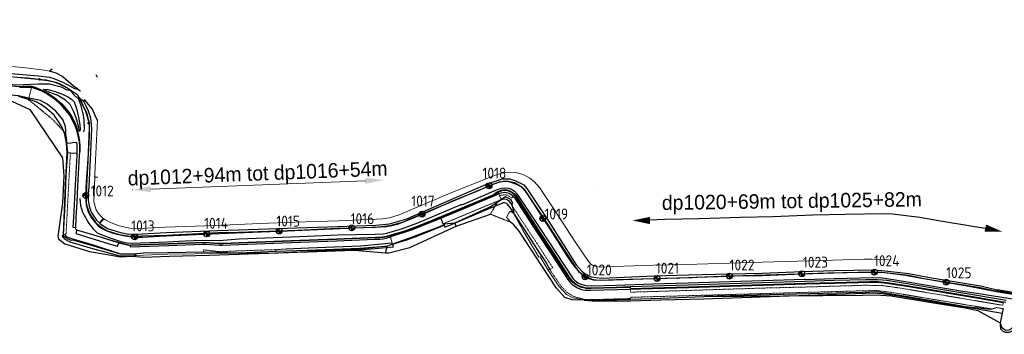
# Model space of a CAD drawing. Header units: metres. Extents: x -638 to 4513, y 95 to 2304.
# Tile 21 of 23: x 1111 to 2468, y 1119 to 1553. Entities that reach past the tile are written whole.
import ezdxf
from ezdxf.enums import TextEntityAlignment as Align

# ---------------------------------------------------------------- set-up
doc = ezdxf.new("R2010")
doc.units = ezdxf.units.M
doc.header["$LTSCALE"] = 0.1
for name, pattern in [('DASHDOT', [1, 0.5, -0.25, 0, -0.25]), ('DOT', [0.25, 0, -0.25]), ('HIDDEN', [9.525, 6.35, -3.175])]:
    doc.linetypes.add(name, pattern=pattern)
for name, color, linetype in [('BS-BETONBAND', 255, 'Continuous'), ('BS-KANTWATER', 7, 'Continuous'), ('BS-KRUINLIJN', 1, 'Continuous'), ('BS-SCHEID.LIJN TALUD Z', 7, 'Continuous'), ('BS-SCHEIDINGSL-TALUDBEKL-NTZ', 1, 'Continuous'), ('BS-SCHEIDINGSLIJN-TALUD-NVV', 7, 'Continuous'), ('BS-SCHEIDINGSLIJN-TALUDBEKL', 255, 'Continuous'), ('BS-STORTSTEENLIJN-NVV', 7, 'Continuous'), ('BS-TEENSCHOT-GECONSTRUEERD', 198, 'Continuous'), ('BS-TUSSENBERM', 1, 'Continuous'), ('BS-VLAKAF-SL-OPENVLAKOBJECT', 7, 'Continuous'), ('BS-ZANDLIJN', 76, 'Continuous'), ('KUNSTWERK-NVV', 7, 'Continuous'), ('Theoretische nullijn', 7, 'Continuous')]:
    doc.layers.add(name, color=color, linetype=linetype)
for name, color, linetype, lineweight in [('BS-BREEKLIJN', 253, 'Continuous', 0), ('BS-Dijkpaal', 2, 'Continuous', 25), ('BS-Dijkpaalnr', 6, 'Continuous', 25), ('BS-HEK', 253, 'RASTER', 0), ('BS-KUNSTWERK-CONTOUR', 253, 'Continuous', 0), ('BS-PERKOENRIJ', 203, 'DOT', 5), ('BS-PERKOENRIJ-MET-BETONBAND', 213, 'DASHDOT', 0), ('BS-RASTER-NVV', 253, 'RASTER', 0), ('BS-TEENLIJN', 253, 'Continuous', 0), ('BS-TRAP-CONTOUR', 253, 'Continuous', 0), ('BS-VLAKLABEL-OVERIG', 253, 'Continuous', 0), ('BS-ZANDLIJN-NVV', 52, 'HIDDEN', 20), ('DP-NW-Maatvoering', 7, 'Continuous', 35), ('TM-Maatlijnen', 1, 'Continuous', 13)]:
    doc.layers.add(name, color=color, linetype=linetype, lineweight=lineweight)
doc.styles.add('ISO', font='isocp.shx', dxfattribs={"height": 2.5})
doc.styles.add('StagCAD', font='StagCAD.ttf')
doc.linetypes.add('RASTER', pattern='A,3,-2,[200,RASTER,S=0.75,R=0,X=0,Y=0],-2,3', length=10)
doc.dimstyles.new('GM-maatvoering', dxfattribs={"dimtxt": 2.5, "dimasz": 2.5, "dimexe": 1, "dimexo": 0, "dimgap": 1, "dimtad": 1, "dimrnd": 0.001, "dimzin": 1, "dimdsep": 46, "dimtxsty": 'StagCAD', "dimcen": 0.09, "dimclrd": 1, "dimclre": 1, "dimclrt": 7, "dimazin": 0, "dimtfac": 1, "dimtix": 1, "dimtmove": 0, "dimatfit": 3, "dimfxl": 1, "dimfxlon": 1, "dimtvp": 0.83, "dimtolj": 1, "dimtzin": 0, "dimlwd": 15, "dimlwe": 15, "dimarcsym": 0})

# ---------------------------------------------------------------- blocks, each defined once
blk = doc.blocks.new('dijkpaal')
at = {"layer": 'BS-Dijkpaal'}
h = blk.add_hatch(color=256, dxfattribs=at)
h.paths.add_polyline_path([(0, 0), (0, 1, 0.414214), (-1, 0)])
h.paths.add_polyline_path([(1, 0), (0, 0), (0, -1, 0.414214)])
for p, q in [((-1, 0), (1, 0)), ((0, -1), (0, 1))]:
    blk.add_line(p, q, dxfattribs=at)
blk.add_circle((0, 0), 1, dxfattribs=at)
blk = doc.blocks.new('*D63')
at = {"layer": 'Defpoints', "color": 0, "transparency": 16777216}
for p in [(1612.1, 1331.8), (1614.6, 1267.7), (1268.8, 1254.3)]:
    blk.add_point(p, dxfattribs=at)
at = {"layer": 'DP-NW-Maatvoering', "color": 1, "lineweight": 15, "transparency": 16777216}
for p, q in [((1291.3, 1319.4), (1587.2, 1330.8)), ((1612.1, 1331.7), (1612.1, 1331.9)), ((1266.4, 1318.3), (1266.3, 1318.5))]:
    blk.add_line(p, q, dxfattribs=at)
at = {"layer": 'DP-NW-Maatvoering', "color": 1, "transparency": 16777216}
for points in [[(1587, 1335), (1587.3, 1326.7), (1612.1, 1331.8)], [(1291.2, 1323.5), (1291.5, 1315.2), (1266.3, 1318.4)]]:
    blk.add_solid(points, dxfattribs=at)
at = {"layer": 'DP-NW-Maatvoering', "color": 7, "transparency": 16777216, "insert": (1438.7, 1338.2), "char_height": 20, "attachment_point": 5, "rotation": 2.2199, "style": 'StagCAD'}
blk.add_mtext('\\A1;dp1012+94m tot dp1016+54m', dxfattribs=at)
blk = doc.blocks.new('ppuntje')
blk.add_lwpolyline([(0, 0, 0, 1.25, 0), (3, 0, 2, 2, 0)], format="xyseb")

msp = doc.modelspace()

# ---------------------------------------------------------------- linework, layer by layer
at = {"layer": 'BS-BETONBAND'}
for points in [[(1110.297, 1459.789), (1110.853, 1459.838), (1127.024, 1459.933), (1139.804, 1455.352), (1147.857, 1451.337), (1157.994, 1444.471), (1165.219, 1438.482), (1179.513, 1420.8), (1185.517, 1409.508), (1189.13, 1399.951), (1189.534, 1398.332), (1190.911, 1392.823), (1192.369, 1384.829), (1192.943, 1378.476), (1193.02, 1371.247), (1192.714, 1365.481), (1190.498, 1323.91), (1189.302, 1300.9), (1188.127, 1280.185), (1187.373, 1266.148), (1184.465, 1266.405), (1185.234, 1280.493), (1187.5, 1324.766), (1189.747, 1366.275), (1189.824, 1369.037), (1189.988, 1374.868), (1189.799, 1380.295), (1189.397, 1383.711), (1183.368, 1383.184), (1181.624, 1382.994), (1176.109, 1382.49), (1175.707, 1382.429)], [(1194.122, 1370.895), (1194.092, 1378.534), (1193.51, 1384.985), (1192.035, 1393.066), (1190.698, 1398.623)], [(1621.74, 1254.004), (1640.951, 1259.784), (1652.171, 1263.779), (1662.211, 1267.643), (1691.057, 1279.344), (1713.338, 1288.655), (1770.997, 1312.714), (1770.867, 1313.001), (1771.723, 1313.282), (1774.445, 1314.314), (1776.569, 1314.802), (1779.008, 1314.969), (1781.447, 1314.747), (1783.61, 1314.278), (1785.426, 1313.642), (1787.795, 1312.355), (1789.736, 1310.914), (1791.086, 1309.387), (1792.228, 1308.096), (1823.653, 1259.964), (1844.145, 1228.483), (1866.261, 1194.617), (1869.212, 1190.891), (1872.433, 1187.915), (1875.748, 1185.388), (1879.374, 1183.377), (1885.117, 1181.021), (1890.305, 1179.908), (1897.852, 1179.73), (1934.143, 1180.787), (1952.33, 1181.304), (1983.015, 1182.181), (2032.641, 1183.696), (2089.949, 1185.413), (2135.421, 1186.851), (2194.226, 1188.515), (2233.995, 1189.647), (2283.053, 1191.012), (2285.778, 1190.991), (2290.839, 1190.92), (2298.505, 1190.546), (2306.012, 1189.758), (2333.466, 1185.334), (2388.466, 1176.268), (2432.562, 1168.769), (2466.605, 1163.071)], [(1247.039, 1245.268), (1236.114, 1248.649), (1223.394, 1252.579), (1211.471, 1256.186), (1189.226, 1262.79)]]:
    msp.add_lwpolyline(points, dxfattribs=at)
at = {"layer": 'BS-BREEKLIJN'}
for points in [[(2458.02, 1179.36), (2458.027, 1179.39), (2458.005, 1179.394)], [(2458.177, 1180.28), (2458.199, 1180.276), (2458.208, 1180.322)]]:
    msp.add_lwpolyline(points, dxfattribs=at)
at = {"layer": 'BS-HEK'}
for points in [[(1214.113, 1336.074), (1213.251, 1336.142)], [(1218.372, 1335.738), (1214.113, 1336.074)]]:
    msp.add_lwpolyline(points, dxfattribs=at)
at = {"layer": 'BS-KANTWATER'}
msp.add_lwpolyline([(1888.552, 1166.261), (1899.697, 1166.054), (1934.442, 1167.036), (1952.654, 1167.48), (1994.689, 1168.805), (2053.755, 1171.009), (2272.4, 1173.242), (2290.935, 1173.287), (2312.237, 1172.24), (2367.433, 1162.989), (2413.88, 1155.654), (2431.728, 1151.813), (2462.431, 1135.1)], dxfattribs=at)
msp.add_point((2462.431, 1135.1), dxfattribs=at)
at = {"layer": 'BS-KRUINLIJN'}
for points in [[(419.823, 1534.889), (439.62, 1532.512), (441.421, 1532.296), (470.942, 1530.966), (542.518, 1524.362), (590.286, 1520.353), (645.258, 1514.713), (691.445, 1510.944), (741.443, 1506.246), (782.516, 1502.713), (841.845, 1497.114), (872.262, 1494.642), (941.595, 1487.812), (992.762, 1484.059), (1041.751, 1479.229), (1087.232, 1475.673), (1135.808, 1470.933), (1147.13, 1470.02), (1158.125, 1467.442), (1168.67, 1462.791), (1177.144, 1458.643), (1179.965, 1455.725)], [(420.383, 1538.814), (440.133, 1536.946), (468.17, 1535.409), (543.228, 1529.044), (590.314, 1524.486), (645.119, 1519.462), (691.632, 1515.241), (741.407, 1511.212), (781.724, 1507.289), (842.234, 1502.097), (872.293, 1499.386), (941.337, 1493.318), (992.786, 1488.443), (1041.21, 1484.289), (1087.932, 1480.038), (1136.65, 1475.542), (1151.675, 1473.669), (1157.773, 1472.069), (1170.899, 1466.696), (1186.02, 1458.174), (1190.624, 1457.17), (1194.328, 1455.069)], [(1192.759, 1441.537), (1192.04, 1443.893), (1192.913, 1443.6), (1195.117, 1440.409), (1197.381, 1436.17), (1202.835, 1424.48), (1202.939, 1423.297), (1204.798, 1415.404), (1205.696, 1412.247), (1206.405, 1403.925), (1204.68, 1358.742), (1202.666, 1323.752), (1202.379, 1300.421), (1203.275, 1295.943), (1207.289, 1284.853), (1214.605, 1274.327), (1218.954, 1270.103), (1219.727, 1269.079), (1230.168, 1262.42), (1247.611, 1256.902), (1262.719, 1254.432), (1279.038, 1254.735), (1313.18, 1256.017), (1384.19, 1259.356), (1412.187, 1260.015), (1493.887, 1262.827), (1548.929, 1265.301), (1601.713, 1267.006), (1621.323, 1269.173), (1639.999, 1274.093), (1646.72, 1277.391), (1710.93, 1304.178), (1757.816, 1324.01), (1772.242, 1329.247), (1779.228, 1330.5), (1784.371, 1330.361), (1792.959, 1328.36), (1802.678, 1322.59), (1805.573, 1319.886), (1837.157, 1272.264), (1858.501, 1239.672), (1876.053, 1213.138), (1880.806, 1205.903), (1888.224, 1200.422), (1901.27, 1194.296), (1910.972, 1193.938), (1933.657, 1194.469), (1984.277, 1196.129), (2032.471, 1197.449), (2089.158, 1199.562), (2134.224, 1200.285), (2189.406, 1202.311), (2233.129, 1203.751), (2287.762, 1205.168), (2299.106, 1204.953), (2335.71, 1200.563), (2359.296, 1195.464), (2412.062, 1187.317), (2434.636, 1183.465), (2457.018, 1178.632), (2499.658, 1171.25)], [(1199.028, 1439.616), (1202.295, 1433.344), (1205.07, 1427.461), (1206.537, 1423.339), (1207.728, 1419.558), (1208.784, 1413.743), (1209.575, 1402.6), (1207.673, 1359.94), (1205.886, 1323.382), (1205.087, 1311.858), (1204.993, 1303.943), (1206.379, 1295.766), (1209.247, 1287.541), (1216.652, 1276.596), (1220.524, 1272.679), (1221.262, 1271.992), (1222.968, 1270.406), (1231.779, 1265.204), (1249.708, 1259.447), (1261.021, 1257.319), (1279.539, 1257.882), (1312.503, 1259.607), (1383.307, 1262.183), (1412.37, 1263.177), (1492.563, 1265.862), (1548.86, 1267.946), (1601.79, 1269.442), (1620.56, 1271.371), (1639.894, 1276.773), (1645.199, 1279.018), (1709.597, 1307.015), (1756.567, 1326.985), (1776.374, 1333.614), (1786.426, 1333.68), (1793.143, 1331.413), (1805.637, 1325.22), (1809.738, 1320.269), (1839.855, 1274.492), (1861.363, 1241.178), (1877.884, 1214.987), (1886.057, 1205.863), (1891.719, 1201.514), (1898.214, 1198.447), (1912.08, 1196.413), (1933.612, 1197.457), (1984.684, 1199.797), (2032.567, 1200.998), (2089.345, 1202.541), (2134.138, 1203.473), (2189.181, 1205.864), (2233.723, 1206.959), (2287.354, 1207.876), (2298.984, 1207.262), (2336.536, 1202.798), (2362.431, 1197.993), (2412.53, 1189.784), (2435.328, 1186.143), (2458.208, 1180.322)], [(1979.334, 1276.919), (1999.593, 1277.848), (2047.476, 1279.048), (2104.254, 1280.592), (2149.048, 1281.524), (2204.091, 1283.914), (2248.632, 1285.01), (2302.264, 1285.926), (2313.893, 1285.313), (2351.445, 1280.848), (2377.341, 1276.043), (2427.439, 1267.834), (2441.824, 1265.537)]]:
    msp.add_lwpolyline(points, dxfattribs=at)
at = {"layer": 'BS-KUNSTWERK-CONTOUR'}
msp.add_lwpolyline([(2634.027, 1151.379), (2635.338, 1151.151), (2636.125, 1151.073), (2642.175, 1150.063), (2642.172, 1149.953), (2642.084, 1149.097), (2641.961, 1149.066), (2638.638, 1149.638), (2635.094, 1150.093), (2634.243, 1150.333), (2583.291, 1158.614), (2540.138, 1165.743), (2538.673, 1165.983), (2536.24, 1166.422), (2535.755, 1166.524), (2533.252, 1166.939), (2499.631, 1172.287), (2458.02, 1179.36), (2458.005, 1179.394), (2458.177, 1180.28), (2458.208, 1180.322), (2499.761, 1173.304), (2533.234, 1168.013), (2538.502, 1167.108)], dxfattribs=at)
at = {"layer": 'BS-PERKOENRIJ'}
for points in [[(1172.896, 1257.034), (1174.513, 1257.74), (1176.627, 1297.456), (1178.867, 1339.692), (1180.396, 1369.577), (1176.937, 1369.775)], [(1770.997, 1312.714), (1771.311, 1311.942), (1772.115, 1309.931), (1774.343, 1304.837), (1750.54, 1294.976), (1708.933, 1277.559), (1694.588, 1271.571)], [(1791.086, 1309.387), (1790.479, 1308.79), (1788.761, 1307.102), (1787.611, 1308.072), (1783.703, 1310.631), (1779.525, 1311.569), (1775.041, 1310.998), (1772.115, 1309.931)], [(1789.294, 1296.641), (1830.403, 1234.24), (1833.715, 1228.977), (1845.514, 1210.899), (1841.345, 1208.404), (1856.278, 1186.285), (1865.163, 1176.872), (1874.521, 1171.104), (1888.58, 1167.301), (1899.687, 1166.858), (1934.441, 1167.915), (1952.609, 1168.324), (1952.575, 1170.084), (1994.492, 1171.293), (2053.259, 1172.907), (2272.118, 1179.07), (2291.784, 1179.484), (2313.313, 1176.813), (2368.36, 1167.494), (2414.004, 1159.935), (2443.665, 1155.167), (2451.354, 1153.905), (2456.759, 1155.966), (2466.217, 1154.532)], [(1189.226, 1262.79), (1188.473, 1263.383), (1187.932, 1264.181), (1187.562, 1265.077), (1187.373, 1266.148)], [(1624.608, 1243.597), (1624.244, 1244.589), (1621.868, 1252.68)], [(1477.801, 1236.681), (1463.387, 1235.907), (1412.446, 1234.14), (1385.311, 1233.036), (1363.985, 1235.647), (1364.264, 1232.795)], [(1952.388, 1182.334), (1952.33, 1181.304), (1952.53, 1177.21), (1982.048, 1178.069), (2034.402, 1179.635), (2088.883, 1181.374), (2135.613, 1182.853), (2184.765, 1184.035), (2237.035, 1185.547), (2275.976, 1186.746), (2300.443, 1186.201), (2324.209, 1182.845), (2375.613, 1174.239), (2429.99, 1165.182), (2466.041, 1159.035), (2466.536, 1161.747), (2466.605, 1163.071)]]:
    msp.add_lwpolyline(points, dxfattribs=at)
at = {"layer": 'BS-PERKOENRIJ-MET-BETONBAND'}
msp.add_lwpolyline([(1127.024, 1459.933), (1123.426, 1445.847), (1123.16, 1444.68)], dxfattribs=at)
at = {"layer": 'BS-RASTER-NVV', "flags": 128}
msp.add_lwpolyline([(1721.621, 1298.112), (1722.384, 1298.566), (1731.943, 1302.58)], dxfattribs=at)
at = {"layer": 'BS-SCHEID.LIJN TALUD Z'}
msp.add_lwpolyline([(1774.343, 1304.837), (1774.534, 1304.4), (1768.345, 1300.57)], dxfattribs=at)
at = {"layer": 'BS-SCHEIDINGSL-TALUDBEKL-NTZ'}
for points in [[(1122.816, 1443.175), (1123.16, 1444.68)], [(1175.707, 1382.429), (1174.907, 1382.342)], [(1176.937, 1369.775), (1176.083, 1369.765)], [(1774.343, 1304.837), (1776.36, 1305.561), (1779.259, 1305.931), (1781.5, 1305.428), (1784.283, 1303.604), (1789.294, 1296.641)], [(1695.198, 1269.751), (1695.571, 1269.489)], [(2462.431, 1135.1), (2462.069, 1131.772), (2462.879, 1126.644), (2465.488, 1123.765), (2469.357, 1122.056), (2475.114, 1121.876), (2479.613, 1124.305), (2481.952, 1129.883), (2482.758, 1136.051)]]:
    msp.add_lwpolyline(points, dxfattribs=at)
at = {"layer": 'BS-SCHEIDINGSLIJN-TALUD-NVV'}
msp.add_lwpolyline([(2451.354, 1153.905), (2443.838, 1153.918), (2414.341, 1157.051), (2367.662, 1165.4), (2312.889, 1174.388), (2291.618, 1177.81), (2272.298, 1176.924), (2053.755, 1171.009)], dxfattribs=at)
at = {"layer": 'BS-SCHEIDINGSLIJN-TALUDBEKL'}
for points in [[(1086.841, 1462.904), (1110.88, 1460.777), (1110.979, 1461.092), (1115.198, 1461.216), (1127.382, 1461.303), (1133.016, 1459.511), (1140.14, 1456.404), (1149.441, 1451.791), (1158.785, 1445.577), (1168.884, 1436.817), (1174.406, 1430.716), (1178.346, 1425.597), (1182.01, 1420.028), (1185.779, 1412.976), (1188.843, 1405.337), (1190.698, 1398.623)], [(1110.88, 1460.777), (1110.853, 1459.838)], [(1142.769, 1457.15), (1146.192, 1455.246)], [(1199.183, 1398.551), (1199.978, 1401.941), (1199.294, 1414.652), (1198.425, 1421.724), (1197.847, 1425.188), (1195.324, 1434.158), (1192.759, 1441.537)], [(1271.703, 1227.753), (1267.761, 1229.719), (1249.762, 1229.467), (1212.615, 1240.542), (1183.759, 1248.932), (1181.315, 1248.438), (1174.509, 1251.619), (1171.634, 1253.841), (1170.9, 1256.3), (1173.083, 1299.31), (1174.834, 1338.653), (1176.937, 1369.775), (1175.707, 1382.429)], [(1180.396, 1369.577), (1189.824, 1369.037)], [(1223.394, 1252.579), (1223.499, 1253.003), (1236.429, 1249.041), (1246.855, 1245.955), (1262.922, 1242.129), (1263.017, 1242.385), (1315.694, 1244.455), (1365.123, 1246.241), (1385.565, 1244.849), (1391.433, 1244.828), (1413.192, 1245.675), (1496.952, 1249.039), (1547.265, 1250.907), (1601.004, 1252.954), (1610.202, 1253.474), (1616.135, 1254.495), (1620.785, 1255.929), (1620.879, 1255.717), (1640.046, 1261.409), (1651.555, 1265.583), (1661.333, 1269.324), (1712.886, 1290.487), (1763.295, 1311.463), (1764.093, 1311.93), (1767.325, 1314.67), (1768.897, 1315.633), (1772.027, 1317.148), (1776.678, 1318.277), (1779.742, 1318.39), (1782.15, 1318.172), (1786.237, 1316.995), (1789.689, 1315.384), (1792.736, 1312.916), (1794.523, 1310.832), (1826.395, 1262.028), (1846.932, 1230.55), (1869.166, 1196.539), (1871.859, 1193.067), (1875.429, 1189.891), (1880.005, 1186.816), (1884.466, 1184.959), (1891.372, 1183.222), (1898.967, 1183.232), (1933.104, 1184.17), (1952.162, 1184.832), (1983.178, 1185.908), (2032.464, 1187.426), (2089.749, 1189.162), (2134.963, 1190.758), (2193.635, 1192.381), (2233.501, 1193.555), (2277.189, 1194.75), (2283.613, 1194.884), (2292.702, 1194.845), (2299.863, 1194.381), (2306.143, 1193.694), (2334.068, 1189.216), (2388.965, 1179.958), (2433.078, 1172.629), (2470.626, 1166.311)], [(1952.254, 1183.815), (1933.251, 1183.192), (1898.638, 1182.198), (1891.349, 1182.281), (1883.622, 1184.151), (1876.111, 1188.092), (1872.122, 1191.313), (1868.93, 1195.035), (1846.155, 1229.922), (1825.577, 1261.499), (1793.799, 1310.046), (1792.269, 1312.097), (1789.125, 1314.499), (1784.721, 1316.521), (1781.579, 1317.242), (1778.064, 1317.458), (1775.391, 1317.159), (1770.49, 1315.396), (1770.242, 1314.579), (1763.295, 1311.463)], [(1770.624, 1313.614), (1712.977, 1289.583), (1661.775, 1268.465), (1651.888, 1264.706), (1640.421, 1260.564), (1621.462, 1254.932), (1621.34, 1255.258), (1620.851, 1254.978), (1616.692, 1253.729), (1611.524, 1252.692), (1607.173, 1252.346), (1600.637, 1252.014), (1547.168, 1249.999), (1497.05, 1248.141), (1413.076, 1244.715), (1391.477, 1243.873), (1385.246, 1243.943), (1367.072, 1245.301), (1363.876, 1245.37), (1315.759, 1243.491), (1262.744, 1241.436)], [(1770.867, 1313.001), (1770.624, 1313.614), (1770.242, 1314.579)], [(1768.345, 1300.57), (1759.582, 1295.15), (1710.209, 1272.62), (1696.422, 1271.048), (1695.198, 1269.751), (1646.543, 1251.124), (1624.608, 1243.597), (1617.631, 1240.591), (1579.606, 1236.354), (1507.765, 1233.325)], [(1695.198, 1269.751), (1694.588, 1271.571), (1691.455, 1278.204), (1691.057, 1279.344)], [(1791.47, 1286.327), (1806.661, 1263.423), (1827.956, 1229.706), (1831.612, 1224.762), (1836.255, 1217.506), (1841.345, 1208.404), (1839.31, 1207.604)], [(1189.226, 1262.79), (1187.826, 1258.152), (1220.826, 1248.137), (1234.152, 1244.085), (1245.621, 1240.669), (1247.039, 1245.268), (1262.749, 1241.537), (1262.744, 1241.436), (1262.912, 1239.635), (1315.937, 1241.73), (1363.123, 1243.504), (1367.367, 1243.414), (1386.313, 1242.058), (1389.693, 1241.976), (1412.726, 1242.771), (1497.422, 1246.217), (1547.154, 1248.131), (1600.112, 1250.167), (1607.257, 1250.455), (1611.87, 1250.864), (1615.953, 1251.618), (1621.726, 1253.38), (1621.74, 1254.004)], [(1170.9, 1256.3), (1172.896, 1257.034), (1173.492, 1256.022), (1175.166, 1253.679), (1181.937, 1251.419), (1213.163, 1242.21), (1249.738, 1230.249), (1267.522, 1230.102), (1281.494, 1231.268), (1314.325, 1232.097), (1364.264, 1232.795), (1366.196, 1232.822), (1412.997, 1231.657), (1463.869, 1233.678), (1507.449, 1235.343), (1579.659, 1238.061), (1614.706, 1240.569), (1617.631, 1240.591)], [(1262.749, 1241.537), (1262.922, 1242.129)], [(1463.387, 1235.907), (1463.869, 1233.678)], [(1624.244, 1244.589), (1580.383, 1240.698), (1508.554, 1238.01), (1477.801, 1236.681)], [(1952.162, 1184.832), (1952.254, 1183.815), (1952.388, 1182.334), (1983.179, 1183.139), (2032.769, 1184.674), (2089.862, 1186.357), (2135.368, 1187.777), (2194.011, 1189.437), (2233.886, 1190.574), (2282.444, 1191.955), (2288.354, 1191.906), (2293.8, 1191.78), (2297.59, 1191.595), (2306.028, 1190.744), (2333.736, 1186.32), (2388.583, 1177.144), (2432.735, 1169.718), (2466.628, 1163.985), (2466.945, 1164.08), (2469.927, 1163.444)], [(2466.217, 1154.532), (2464.994, 1148.258), (2462.431, 1135.1)]]:
    msp.add_lwpolyline(points, dxfattribs=at)
at = {"layer": 'BS-STORTSTEENLIJN-NVV'}
for points in [[(316.095, 1513.38), (389.383, 1511.584), (458.162, 1505.598), (504.342, 1497.678), (517.498, 1491.453), (518.791, 1476.163), (520.476, 1474.615), (522.233, 1479.476), (525.005, 1489.746), (534.212, 1494.823), (546.481, 1497.546), (599.536, 1493.305), (660.127, 1488.164), (725.094, 1482.066), (731.268, 1479.927), (737.456, 1479.321), (946.45, 1457.196), (1028.149, 1448.199), (1099.604, 1440.685), (1124.591, 1429.213)], [(1124.591, 1429.213), (1169.474, 1362.643)], [(1169.474, 1362.643), (1171.215, 1337.596), (1169.789, 1300.203), (1163.177, 1254.449), (1164.044, 1250.784), (1173.012, 1243.836), (1206.797, 1233.258), (1249.953, 1225.877), (1264.577, 1226.738), (1281.698, 1225.388), (1316.473, 1226.866), (1371.639, 1228.16), (1507.723, 1232.69), (1571.595, 1235.028), (1614.83, 1231.282), (1619.327, 1231.543), (1648.257, 1238.87), (1712.526, 1268.444), (1759.534, 1284.836)], [(1710.209, 1272.62), (1712.526, 1268.444)], [(1888.552, 1166.261), (1872.234, 1166.823), (1861.974, 1169.638), (1850.69, 1182.738), (1830.436, 1213.565), (1799.314, 1261.417), (1791.734, 1269.967), (1787.216, 1273.774)], [(1614.83, 1231.282), (1617.631, 1240.591)]]:
    msp.add_lwpolyline(points, dxfattribs=at)
at = {"layer": 'BS-TEENLIJN'}
for points in [[(422.359, 1553.152), (441.336, 1550.233), (441.608, 1550.192), (467.949, 1546.423), (541.867, 1538.828), (589.651, 1534.411), (644.511, 1529.351), (691.696, 1525.319), (741.606, 1520.659), (807.452, 1514.998), (856.81, 1510.404), (912.394, 1505.508), (966.045, 1500.443), (1018.663, 1495.675), (1067.053, 1491.3), (1115.414, 1487.08), (1144.378, 1483.456), (1151.616, 1482.177)], [(1217.859, 1414.464), (1215.112, 1359.282), (1213.939, 1339.806), (1214.113, 1336.074), (1214.15, 1335.286), (1212.628, 1302.895), (1214.019, 1296.756), (1216.156, 1290.756), (1219.114, 1285.699), (1223.501, 1281.299), (1225.864, 1278.891)], [(2309.298, 1221.589), (2285.276, 1222.71), (2274.85, 1222.858), (2216.259, 1220.89), (2149.941, 1219.112), (2089.301, 1217.091), (2029.232, 1215.496), (1984.926, 1214.261), (1929.482, 1212.58), (1911.562, 1211.871), (1907.565, 1212.008), (1901.563, 1213.549), (1898.185, 1215.981), (1893.976, 1220.823), (1886.946, 1230.87), (1874.674, 1249.283), (1848.178, 1289.682), (1831.784, 1314.741), (1827.696, 1321.138), (1819.87, 1329.777), (1813.967, 1334.688), (1806.603, 1338.48), (1802.738, 1339.812), (1794.066, 1342.071), (1783.676, 1342.835), (1775.022, 1341.49), (1766.699, 1338.399), (1754.801, 1334.23), (1753.482, 1333.725), (1707.035, 1314.981), (1633.771, 1283.985), (1620.546, 1279.739), (1611.278, 1278.534), (1602.056, 1277.74), (1550.265, 1275.479), (1490.035, 1273.755), (1441.767, 1271.886), (1379.883, 1269.372), (1311.318, 1266.697), (1274.828, 1265.219), (1262.51, 1265.597), (1247.554, 1268.515), (1235.978, 1273.163), (1229.104, 1276.689), (1226.694, 1278.189)], [(1791.47, 1286.327), (1804.067, 1262.785), (1826.355, 1225.468), (1828.066, 1226.005), (1839.31, 1207.604), (1853.851, 1185.313), (1864.559, 1174.117), (1873.154, 1169.212), (1888.552, 1166.261)], [(1507.765, 1233.325), (1463.855, 1231.402), (1314.726, 1229.624), (1281.41, 1228.067), (1271.703, 1227.753)]]:
    msp.add_lwpolyline(points, dxfattribs=at)
at = {"layer": 'BS-TEENSCHOT-GECONSTRUEERD'}
for points in [[(1271.703, 1227.753), (1265.375, 1227.083), (1257.397, 1226.795), (1249.034, 1226.987), (1211.497, 1236.853), (1180.254, 1246.066), (1173.114, 1249.635), (1170.012, 1253.229), (1169.369, 1255.537), (1170.9, 1256.3), (1173.675, 1324.765), (1175.712, 1360.129), (1176.083, 1369.765), (1174.907, 1382.342), (1172.781, 1394.838), (1169.907, 1402.442), (1165.184, 1411.324), (1158.147, 1421.311), (1147.718, 1430.778), (1139.209, 1436.541), (1133.081, 1439.596), (1124.1, 1442.815), (1122.816, 1443.175), (1108.773, 1447.109)], [(1507.765, 1233.325), (1547.676, 1234.541), (1579.636, 1235.755), (1625.712, 1239.59), (1624.608, 1243.597), (1644.329, 1249.491), (1655.933, 1253.622), (1666.191, 1257.57), (1695.571, 1269.489), (1696.775, 1266.939), (1710.209, 1272.62), (1752.416, 1290.471), (1765.769, 1295.971), (1775.711, 1300.066), (1777.533, 1300.731), (1779.041, 1300.816), (1780.712, 1300.309), (1782.207, 1299.028), (1786.201, 1293.807), (1791.47, 1286.327)], [(1888.552, 1166.261), (1899.867, 1165.227), (1934.787, 1165.277), (1952.668, 1165.285), (1994.626, 1166.495), (2053.392, 1168.109), (2276.021, 1175.942), (2286.553, 1176.102), (2293.068, 1176.044), (2299.565, 1175.418), (2322.561, 1172.171), (2373.834, 1163.587), (2428.194, 1154.532), (2464.994, 1148.258), (2462.431, 1135.1)]]:
    msp.add_lwpolyline(points, dxfattribs=at)
at = {"layer": 'BS-TRAP-CONTOUR'}
msp.add_lwpolyline([(1221.262, 1271.992), (1226.694, 1278.189), (1225.864, 1278.891), (1220.524, 1272.679)], dxfattribs=at)
at = {"layer": 'BS-TUSSENBERM'}
for points in [[(418.611, 1525.466), (438.543, 1523.807), (472.087, 1520.315), (541.489, 1514.59), (592.473, 1509.387), (641.366, 1505.475), (690.382, 1501.405), (740.828, 1497.367), (782.463, 1493.278), (841.002, 1487.835), (872.893, 1485.09), (940.928, 1478.175), (999.825, 1472.797), (1040.688, 1469.048), (1106.376, 1463.427), (1135.823, 1464.412)], [(1190.624, 1457.17), (1184.697, 1461.224), (1177.397, 1467.844), (1168.836, 1475.027), (1160.658, 1479.45), (1151.616, 1482.177)], [(1135.823, 1464.412), (1151.584, 1464.614), (1167.638, 1460.352), (1175.604, 1456.567), (1179.965, 1455.725)], [(1142.769, 1457.15), (1149.679, 1456.809), (1159.537, 1453.883), (1169.472, 1450.192), (1176.828, 1446.626), (1182.216, 1443.375), (1185.523, 1439.69), (1188.772, 1430.517), (1191.429, 1418.62), (1193.334, 1408.176), (1193.95, 1401.728), (1193.153, 1399.046)], [(1193.153, 1399.046), (1191.876, 1406.353), (1188.252, 1417.832), (1184.785, 1427.106), (1180.023, 1436.339), (1173.911, 1441.984), (1162.241, 1448.887), (1152.356, 1452.783), (1146.192, 1455.246)], [(1217.859, 1414.464), (1217.149, 1415.85), (1213.996, 1422.009), (1210.864, 1429.753), (1203.16, 1438.98), (1200.162, 1442.342), (1199.138, 1442.327), (1199.028, 1439.616)], [(1193.539, 1306.284), (1194.337, 1296.912), (1197.093, 1287.606), (1205.798, 1272.094), (1211.915, 1264.575), (1217.382, 1259.195), (1219.007, 1257.918), (1237.446, 1251.026), (1250.163, 1247.184), (1258.623, 1245.394), (1266.101, 1244.84), (1313.707, 1246.78), (1338.555, 1247.816), (1351.311, 1248.348), (1352.873, 1248.768), (1385.758, 1248.55), (1413.054, 1250.717), (1496.34, 1253.871), (1548.99, 1256.342), (1600.721, 1257.114), (1611.794, 1257.646), (1616.625, 1258.652), (1638.253, 1265.031), (1650.639, 1269.506), (1659.352, 1273.057), (1719.308, 1298.196), (1721.621, 1298.112), (1731.943, 1302.58), (1761.598, 1315.415), (1767.013, 1317.758), (1771.68, 1319.979), (1775.357, 1320.829), (1779.303, 1321.229), (1784.634, 1320.603), (1788.507, 1319.18), (1792.673, 1316.702), (1796.614, 1312.579), (1828.576, 1264.21), (1849.645, 1232.142), (1873.538, 1195.799), (1875.875, 1193.477), (1880.046, 1190.27), (1884.383, 1188.17), (1891.197, 1186.216), (1898.809, 1185.948), (1932.425, 1187.051), (1983.261, 1188.524), (2032.317, 1189.862), (2089.274, 1191.752), (2134.563, 1193.336), (2193.084, 1195.161), (2193.171, 1194.785), (2233.399, 1196.128), (2286.741, 1197.579), (2299.92, 1196.824), (2306.139, 1195.917), (2334.324, 1191.494), (2383.079, 1183.353), (2410.684, 1178.672), (2432.953, 1175.54), (2499.352, 1164.936)]]:
    msp.add_lwpolyline(points, dxfattribs=at)
at = {"layer": 'BS-VLAKAF-SL-OPENVLAKOBJECT'}
for points in [[(1155.238, 1484.689), (1151.616, 1482.177)], [(1215.456, 1477.358), (1217.553, 1474.007)], [(1179.965, 1455.725), (1185.255, 1449.376), (1189.974, 1445.501), (1191.162, 1444.732), (1192.913, 1443.6)], [(1199.028, 1439.616), (1192.163, 1446.459), (1191.102, 1447.517)], [(1198.482, 1398.64), (1199.183, 1398.551)], [(1621.726, 1253.38), (1621.868, 1252.68)]]:
    msp.add_lwpolyline(points, dxfattribs=at)
at = {"layer": 'BS-VLAKLABEL-OVERIG'}
msp.add_point((2458.442, 1179.432), dxfattribs=at)
at = {"layer": 'BS-ZANDLIJN'}
for points in [[(1176.109, 1382.49), (1174.996, 1390.215), (1174.246, 1394.672), (1174.117, 1399.159), (1173.817, 1405.756), (1169.844, 1415.424), (1160.186, 1427.137), (1148.593, 1436.808), (1139.266, 1441.643), (1123.16, 1444.68), (1119.204, 1445.619), (1108.908, 1448.062), (1034.095, 1454.043)], [(1791.47, 1286.327), (1792.131, 1288.129), (1789.294, 1296.641), (1789.973, 1300.829), (1787.887, 1305.017), (1780.114, 1308.527), (1774.343, 1304.837)], [(1768.345, 1300.57), (1765.769, 1295.971)], [(2462.431, 1135.1), (2463.076, 1131.958), (2464.677, 1128.22), (2470.208, 1124.803), (2474.718, 1125.29), (2478.901, 1127.501), (2482.215, 1134.634), (2482.758, 1136.051), (2484.524, 1149.244), (2484.786, 1149.989), (2485.296, 1151.43), (2497.483, 1150.432), (2499.156, 1148.959), (2498.449, 1146.003), (2496.655, 1135.666), (2496.075, 1132.328), (2496.171, 1129.654), (2497.024, 1125.275), (2500.688, 1121.165), (2506.121, 1119.032), (2510.977, 1120.822), (2514.004, 1125.306), (2517.617, 1134.125)]]:
    msp.add_lwpolyline(points, dxfattribs=at)
at = {"layer": 'BS-ZANDLIJN-NVV'}
for points in [[(1175.707, 1382.429), (1172.984, 1397.212), (1156.961, 1414.602), (1131.542, 1435.743), (1119.204, 1445.619)], [(1774.343, 1304.837), (1768.345, 1300.57)], [(1791.47, 1286.327), (1786.472, 1289.058), (1781.866, 1280.544), (1787.216, 1273.774), (1759.534, 1284.836), (1765.769, 1295.971)]]:
    msp.add_lwpolyline(points, dxfattribs=at)
at = {"layer": 'DP-NW-Maatvoering', "color": 1, "lineweight": 15}
msp.add_line((1903.523, 1317.328), (1903.539, 1317.528), dxfattribs=at)
at = {"layer": 'KUNSTWERK-NVV'}
msp.add_lwpolyline([(2642.048, 1149.199), (2642.123, 1149.858), (2635.319, 1151.12), (2583.362, 1159.613), (2533.338, 1167.924), (2499.732, 1173.289), (2458.199, 1180.276), (2458.027, 1179.39), (2499.567, 1172.308), (2533.296, 1166.957), (2583.228, 1158.661), (2635.105, 1150.211)], close=True, dxfattribs=at)
at = {"layer": 'Theoretische nullijn'}
msp.add_lwpolyline([(1107.145, 1473.891), (1121.808, 1472.773), (1133.136, 1471.556), (1142.052, 1470.33), (1149.38, 1469.233), (1155.583, 1468.014), (1161.559, 1466.389), (1166.897, 1464.237), (1171.517, 1461.948), (1175.603, 1459.434), (1189.424, 1450.278), (1190.692, 1448.825), (1196.153, 1437.494), (1198.72, 1432.597), (1201.338, 1426.813), (1203.248, 1421.164), (1204.599, 1416.037), (1205.762, 1411.074), (1206.406, 1405.991), (1206.503, 1401.2), (1206.269, 1392.942), (1205.288, 1375.105), (1203.513, 1347.879), (1202.252, 1330.295), (1201.757, 1318.83), (1201.536, 1309.736), (1201.734, 1303.475), (1202.374, 1297.847), (1203.504, 1293.071), (1205.153, 1287.809), (1206.822, 1284.424), (1209.468, 1279.864), (1212.26, 1276.283), (1215.026, 1272.63), (1218.874, 1268.909), (1223.19, 1265.694), (1228.227, 1262.843), (1233.175, 1260.717), (1238.037, 1259.044), (1244.869, 1257.05), (1253.551, 1255.268), (1262.024, 1254.018), (1270.946, 1253.246), (1280.112, 1253.197), (1302.893, 1254.383), (1342.772, 1256.153), (1386.627, 1258.26), (1431.716, 1260.201), (1479.742, 1261.905), (1499.836, 1262.865), (1552.272, 1265.239), (1584.835, 1266.278), (1607.447, 1267.178), (1616.481, 1267.996), (1623.849, 1269.122), (1631.55, 1270.845), (1641.099, 1274.678), (1670.338, 1286.699), (1707.627, 1303.121), (1745.217, 1318.485), (1757.752, 1324.154), (1764.133, 1326.595), (1768.545, 1328.135), (1772.995, 1329.636), (1777.728, 1330.236), (1783.069, 1330.135), (1787.725, 1328.998), (1792.657, 1327.263), (1796.507, 1325.78), (1800.803, 1323.458), (1804.608, 1319.897), (1808.87, 1314.521), (1821.185, 1295.886), (1848.137, 1253.718), (1865.944, 1226.05), (1872.013, 1216.916), (1877.013, 1210.542), (1881.568, 1205.708), (1885.332, 1201.743), (1888.925, 1199.148), (1893.46, 1196.708), (1898.476, 1195.278), (1905.528, 1194.435), (1915.458, 1193.94), (1969.863, 1195.481), (2037.802, 1197.597), (2043.107, 1197.763), (2073.377, 1198.961), (2108.098, 1199.964), (2169.244, 1201.85), (2224.921, 1203.954), (2266.159, 1204.905), (2287.123, 1205.003), (2302.7, 1204.16), (2314.496, 1202.877), (2331.2, 1200.548), (2351.646, 1197.182), (2419.643, 1185.553), (2457.255, 1178.288), (2553.05, 1162.308)], dxfattribs=at)

# ---------------------------------------------------------------- block references
for p in [(1137.78, 1470.917), (1205.853, 1410.353)]:
    msp.add_blockref('dijkpaal', p)
at = {"xscale": 4, "yscale": 4, "zscale": 4}
for p in [(1757.659, 1324.112), (1201.555, 1310.536), (1665.277, 1284.84), (1831.614, 1278.912), (1468.492, 1261.56), (1568.408, 1265.806), (1269.091, 1253.406), (1368.723, 1257.46), (2288.99, 1204.916), (1989.324, 1196.14), (2089.066, 1199.465), (2189.052, 1202.654), (2387.883, 1190.947)]:
    msp.add_blockref('dijkpaal', p, dxfattribs=at)
at = {"xscale": 4, "yscale": 4}
msp.add_blockref('dijkpaal', (1889.939, 1198.402), dxfattribs=at)
at = {"layer": 'TM-Maatlijnen', "xscale": 8, "yscale": 8, "zscale": 8}
msp.add_blockref('ppuntje', (1955.488, 1276.078), dxfattribs=at)
at = {"layer": 'TM-Maatlijnen', "xscale": 8, "yscale": 8, "zscale": 8, "rotation": 168.1568646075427}
msp.add_blockref('ppuntje', (2465.305, 1260.689), dxfattribs=at)

# ---------------------------------------------------------------- texts
at = {"layer": 'BS-Dijkpaalnr', "style": 'ISO'}
for s, p in [('1018', (1748.588, 1333.903)), ('1012', (1208.305, 1309.386)), ('1017', (1650.495, 1295.327)), ('1019', (1834.047, 1277.643)), ('1013', (1264.329, 1261.191)), ('1014', (1364.884, 1264.781)), ('1015', (1464.42, 1267.72)), ('1016', (1566.845, 1271.041)), ('1022', (2089.273, 1207.096)), ('1023', (2190.347, 1211.056)), ('1024', (2288.292, 1213.034)), ('1020', (1892.372, 1200.388)), ('1021', (1987.639, 1202.769)), ('1025', (2387.81, 1196.443))]:
    msp.add_text(s, height=15, dxfattribs=at).set_placement(p)
at = {"layer": 'BS-VLAKLABEL-OVERIG', "width": 0.68}
msp.add_text('OS102507', height=1.25, dxfattribs=at).set_placement((2458.442, 1179.432), align=Align.MIDDLE)
at = {"layer": 'DP-NW-Maatvoering', "color": 7, "insert": (2175.077, 1300.072), "char_height": 20, "attachment_point": 5, "rotation": 0.801634, "style": 'StagCAD'}
msp.add_mtext('\\A1;dp1020+69m tot dp1025+82m', dxfattribs=at)

# ---------------------------------------------------------------- dimensions: what is measured, and where the dimension line sits
at = {"layer": 'DP-NW-Maatvoering'}
dim = msp.add_aligned_dim(p1=(1268.832, 1254.318), p2=(1614.627, 1267.723), distance=64.138, text='dp1012+94m tot dp1016+54m', dimstyle='GM-maatvoering', override={"dimscale": 0, "dimtxt": 200, "dimasz": 250}, dxfattribs=at)
dim.commit()
dim.dimension.update_dxf_attribs({"geometry": '*D63', "text_midpoint": (1438.737, 1338.2)})

doc.saveas('drawing.dxf')
